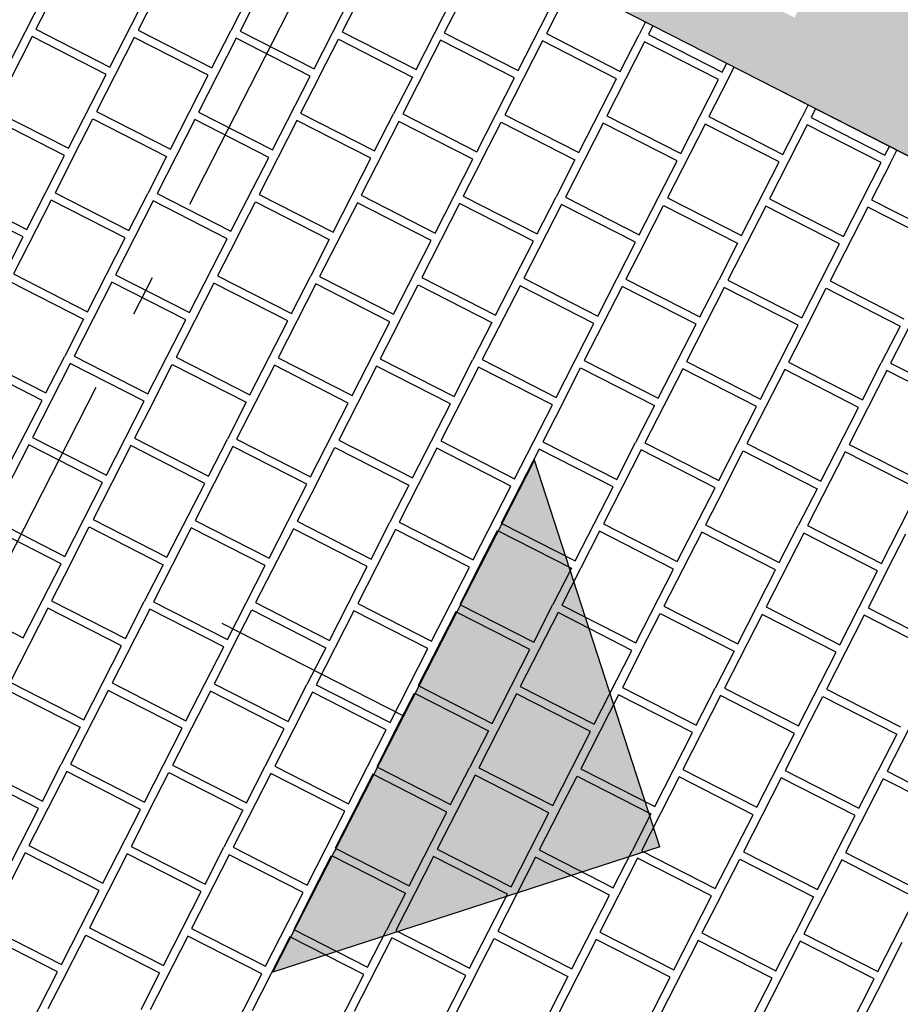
# Model space of a CAD drawing. Header units: millimetres. Extents: x 91549 to 157794, y 81579 to 142563.
# Tile 92 of 112: x 134385 to 135456, y 118561 to 119760. Entities that reach past the tile are written whole.
import ezdxf
from ezdxf.enums import TextEntityAlignment as Align

# ---------------------------------------------------------------- set-up
doc = ezdxf.new("R2010")
doc.units = ezdxf.units.MM
doc.header["$LTSCALE"] = 0.5
doc.header["$MEASUREMENT"] = 0
doc.linetypes.add('Akselinje', pattern=[1500, 1000, -200, 100, -200])
doc.linetypes.add('PLINE', pattern=[0])
for name, color, linetype in [('23-- Yttervegger (Skravur)(Nye konstruksjoner)', 7, 'Continuous'), ('244- Vinduer_ dører_ foldevegger(Nye konstruksjoner)', 7, 'Continuous'), ('761- Veger (kjøreveger_ sykkel- og gangveier mv) (Skravur)(Nye konstruksjoner)', 7, 'Continuous'), ('761- Veger (kjøreveger_ sykkel- og gangveier mv)(Nye konstruksjoner)', 7, 'Continuous'), ('82-- Modullinjer(Nye konstruksjoner)', 7, 'Continuous'), ('842-M___1_100 Målsetting bygning(Nye konstruksjoner)', 7, 'Continuous'), ('852- Teknisk_symbolsk informasjon_ bygning(Nye konstruksjoner)', 7, 'Continuous'), ('862- M___BTA(Nye konstruksjoner)', 7, 'Continuous'), ('862- M___BTA(Polylinje)(Nye konstruksjoner)', 7, 'Continuous'), ('862- M___BTA(Tekst)(Nye konstruksjoner)', 7, 'Continuous'), ('878- Annen overflate_visuell informasjon(Nye konstruksjoner)', 7, 'Continuous')]:
    doc.layers.add(name, color=color, linetype=linetype)
doc.layers.add('235- Utvendig kledning og overflate(Nye konstruksjoner)', color=7, linetype='Continuous', lineweight=0)
doc.layers.add('256- Faste himlinger og overflatebehandling(Nye konstruksjoner)', color=7, linetype='Continuous', lineweight=0)
doc.styles.add('GENERATED_STYLE_1', font='arial.ttf')
doc.styles.add('GENERATED_STYLE_2', font='arial.ttf')
doc.dimstyles.new('GENERATED_STYLE__3', dxfattribs={"dimtxt": 200, "dimasz": 190, "dimexe": 0.18, "dimexo": 0.0625, "dimgap": 0, "dimtad": 1, "dimdec": 0, "dimzin": 0, "dimdsep": 46, "dimtxsty": 'GENERATED_STYLE_1', "dimblk": 'ARROWHEAD_6', "dimblk1": 'ARROWHEAD_6', "dimblk2": 'ARROWHEAD_6', "dimcen": 0.09, "dimse1": 1, "dimse2": 1, "dimclrd": 256, "dimclre": 256, "dimclrt": 256, "dimadec": 1, "dimazin": 0, "dimtfac": 1, "dimtdec": 4, "dimtmove": 0, "dimatfit": 3, "dimfxl": 1, "dimtolj": 1, "dimtzin": 0, "dimarcsym": 0})

# ---------------------------------------------------------------- blocks, each defined once
blk = doc.blocks.new('BTA 1. etasje__1_1', base_point=(120149.4, 96764.3))
at = {"layer": '862- M___BTA(Polylinje)(Nye konstruksjoner)', "linetype": 'PLINE', "flags": 128}
blk.add_lwpolyline([(132685.9, 118954.4), (122648.8, 99303.3), (131791.3, 94633.6), (144239.2, 119004.7), (136610.6, 122901.1), (135034.1, 119814.4), (136548, 119041.1), (135713.8, 117407.8)], close=True, dxfattribs=at)
at = {"layer": '862- M___BTA(Tekst)(Nye konstruksjoner)', "style": 'GENERATED_STYLE_1'}
for tag, height, p in [('DUMMY_862', 200, (120572.4, 97678.9)), ('ROOM_NAME', 250, (120922.2, 97443.1)), ('DUMMY_861', 250, (120006.2, 95706.8))]:
    blk.add_attdef(tag, text='', height=height, rotation=242.9436, dxfattribs=at).set_placement(p, align=Align.TOP_LEFT)
blk = doc.blocks.new('*X33', base_point=(-1071196.2, -15782375.2))
at = {"layer": '761- Veger (kjøreveger_ sykkel- og gangveier mv) (Skravur)(Nye konstruksjoner)', "linetype": 'PLINE'}
for p, q in [((134450.4, 119838), (134404.4, 119748.1)), ((134698.8, 119835.9), (134652.8, 119745.9)), ((134823, 119834.8), (134777, 119744.9)), ((134947.2, 119833.8), (134901.3, 119743.8)), ((134370.2, 119703.2), (134416.1, 119793.1)), ((134494.4, 119702.1), (134540.3, 119792.1)), ((134551.6, 119792), (134528.6, 119747)), ((134664.5, 119791), (134641.5, 119746)), ((134742.8, 119700), (134788.7, 119790)), ((134867, 119698.9), (134912.9, 119788.9)), ((134991.2, 119697.9), (135037.1, 119787.8)), ((135048.4, 119787.7), (135025.5, 119742.7)), ((135146.2, 119757.1), (135138.4, 119741.8)), ((134404.4, 119748.1), (134494.4, 119702.1)), ((134528.6, 119747), (134618.6, 119701.1)), ((134618.6, 119701.1), (134641.5, 119746)), ((134652.8, 119745.9), (134742.8, 119700)), ((134777, 119744.9), (134867, 119698.9)), ((134901.3, 119743.8), (134991.2, 119697.9)), ((135155.2, 119752.5), (135149.7, 119741.7)), ((134399.8, 119739.1), (134353.9, 119649.1)), ((134489.8, 119693.1), (134399.8, 119739.1)), ((134524, 119738), (134478.1, 119648.1)), ((134614, 119692.1), (134524, 119738)), ((134648.2, 119737), (134602.3, 119647)), ((134738.2, 119691), (134648.2, 119737)), ((134749.5, 119690.9), (134772.5, 119735.9)), ((134772.5, 119735.9), (134862.4, 119689.9)), ((134896.7, 119734.8), (134850.7, 119644.9)), ((134986.6, 119688.9), (134896.7, 119734.8)), ((135020.9, 119733.8), (134974.9, 119643.8)), ((135110.8, 119687.8), (135020.9, 119733.8)), ((135025.5, 119742.7), (135115.4, 119696.8)), ((135145.1, 119732.7), (135099.1, 119642.7)), ((135115.4, 119696.8), (135138.4, 119741.8)), ((135235, 119686.7), (135145.1, 119732.7)), ((135149.7, 119741.7), (135239.6, 119695.7)), ((135239.6, 119695.7), (135245.2, 119706.6)), ((135246.3, 119686.7), (135254.2, 119702)), ((134443.8, 119603.2), (134489.8, 119693.1)), ((134568, 119602.1), (134614, 119692.1)), ((134692.2, 119601.1), (134738.2, 119691)), ((134749.5, 119690.9), (134726.5, 119645.9)), ((134862.4, 119689.9), (134839.4, 119645)), ((134940.7, 119598.9), (134986.6, 119688.9)), ((135064.9, 119597.9), (135110.8, 119687.8)), ((135189.1, 119596.8), (135235, 119686.7)), ((135246.3, 119686.7), (135223.3, 119641.7)), ((134353.9, 119649.1), (134443.8, 119603.2)), ((134478.1, 119648.1), (134568, 119602.1)), ((135344.1, 119656.1), (135336.3, 119640.7)), ((135353.1, 119651.5), (135347.6, 119640.6)), ((134439.2, 119594.2), (134349.3, 119640.1)), ((134450.5, 119594.1), (134473.5, 119639.1)), ((134473.5, 119639.1), (134563.4, 119593.1)), ((134597.7, 119638), (134551.8, 119548.1)), ((134687.7, 119592.1), (134597.7, 119638)), ((134602.3, 119647), (134692.2, 119601.1)), ((134721.9, 119636.9), (134676, 119547)), ((134811.9, 119591), (134721.9, 119636.9)), ((134726.5, 119645.9), (134816.5, 119600)), ((134846.1, 119635.9), (134800.2, 119545.9)), ((134816.5, 119600), (134839.4, 119645)), ((134936.1, 119589.9), (134846.1, 119635.9)), ((134850.7, 119644.9), (134940.7, 119598.9)), ((134974.9, 119643.8), (135064.9, 119597.9)), ((135099.1, 119642.7), (135189.1, 119596.8)), ((135223.3, 119641.7), (135313.3, 119595.7)), ((135313.3, 119595.7), (135336.3, 119640.7)), ((135347.6, 119640.6), (135437.5, 119594.7)), ((134947.4, 119589.8), (134970.3, 119634.8)), ((134970.3, 119634.8), (135060.3, 119588.9)), ((135094.5, 119633.7), (135048.6, 119543.8)), ((135184.5, 119587.8), (135094.5, 119633.7)), ((135218.8, 119632.7), (135172.8, 119542.7)), ((135308.7, 119586.7), (135218.8, 119632.7)), ((135343, 119631.6), (135297, 119541.7)), ((135432.9, 119585.7), (135343, 119631.6)), ((135437.5, 119594.7), (135443, 119605.5)), ((135444.2, 119585.6), (135452, 119600.9)), ((134393.3, 119504.3), (134439.2, 119594.2)), ((134450.5, 119594.1), (134427.6, 119549.1)), ((134563.4, 119593.1), (134540.5, 119548.2)), ((134641.7, 119502.1), (134687.7, 119592.1)), ((134765.9, 119501.1), (134811.9, 119591)), ((134890.1, 119500), (134936.1, 119589.9)), ((134947.4, 119589.8), (134924.4, 119544.9)), ((135060.3, 119588.9), (135037.3, 119543.9)), ((135138.5, 119497.9), (135184.5, 119587.8)), ((135262.8, 119496.8), (135308.7, 119586.7)), ((135387, 119495.7), (135432.9, 119585.7)), ((135444.2, 119585.6), (135421.2, 119540.6)), ((134388.7, 119495.3), (134298.8, 119541.2)), ((134303.3, 119550.2), (134393.3, 119504.3)), ((134423, 119540.1), (134377, 119450.2)), ((134512.9, 119494.2), (134423, 119540.1)), ((134427.6, 119549.1), (134517.5, 119503.2)), ((134517.5, 119503.2), (134540.5, 119548.2)), ((134551.8, 119548.1), (134641.7, 119502.1)), ((134676, 119547), (134765.9, 119501.1)), ((134800.2, 119545.9), (134890.1, 119500)), ((134924.4, 119544.9), (135014.3, 119498.9)), ((135014.3, 119498.9), (135037.3, 119543.9)), ((135048.6, 119543.8), (135138.5, 119497.9)), ((135172.8, 119542.7), (135262.8, 119496.8)), ((135297, 119541.7), (135387, 119495.7)), ((135421.2, 119540.6), (135511.2, 119494.7)), ((134547.2, 119539.1), (134501.2, 119449.1)), ((134637.1, 119493.1), (134547.2, 119539.1)), ((134648.4, 119493), (134671.4, 119538)), ((134671.4, 119538), (134761.3, 119492.1)), ((134795.6, 119536.9), (134749.6, 119447)), ((134885.5, 119491), (134795.6, 119536.9)), ((134919.8, 119535.9), (134873.9, 119445.9)), ((135009.7, 119489.9), (134919.8, 119535.9)), ((135044, 119534.8), (134998.1, 119444.9)), ((135134, 119488.9), (135044, 119534.8)), ((135145.2, 119488.8), (135168.2, 119533.7)), ((135168.2, 119533.7), (135258.2, 119487.8)), ((135292.4, 119532.7), (135246.5, 119442.7)), ((135382.4, 119486.7), (135292.4, 119532.7)), ((135416.6, 119531.6), (135370.7, 119441.7)), ((135506.6, 119485.7), (135416.6, 119531.6)), ((134342.8, 119405.3), (134388.7, 119495.3)), ((134467, 119404.2), (134512.9, 119494.2)), ((134591.2, 119403.2), (134637.1, 119493.1)), ((134648.4, 119493), (134625.4, 119448.1)), ((134761.3, 119492.1), (134738.4, 119447.1)), ((134839.6, 119401.1), (134885.5, 119491)), ((134963.8, 119400), (135009.7, 119489.9)), ((135088, 119398.9), (135134, 119488.9)), ((135145.2, 119488.8), (135122.3, 119443.8)), ((135258.2, 119487.8), (135235.2, 119442.8)), ((135336.4, 119396.8), (135382.4, 119486.7)), ((134377, 119450.2), (134467, 119404.2)), ((134501.2, 119449.1), (134591.2, 119403.2)), ((134625.4, 119448.1), (134715.4, 119402.1)), ((134715.4, 119402.1), (134738.4, 119447.1)), ((134749.6, 119447), (134839.6, 119401.1)), ((134873.9, 119445.9), (134963.8, 119400)), ((134998.1, 119444.9), (135088, 119398.9)), ((134372.4, 119441.2), (134462.4, 119395.3)), ((134496.6, 119440.1), (134450.7, 119350.2)), ((134586.6, 119394.2), (134496.6, 119440.1)), ((134620.8, 119439.1), (134574.9, 119349.1)), ((134710.8, 119393.1), (134620.8, 119439.1)), ((134745.1, 119438), (134699.1, 119348.1)), ((134835, 119392.1), (134745.1, 119438)), ((134846.3, 119392), (134869.3, 119436.9)), ((134869.3, 119436.9), (134959.2, 119391)), ((134993.5, 119435.9), (134947.5, 119345.9)), ((135083.4, 119389.9), (134993.5, 119435.9)), ((135117.7, 119434.8), (135071.7, 119344.9)), ((135207.6, 119388.9), (135117.7, 119434.8)), ((135122.3, 119443.8), (135212.2, 119397.9)), ((135241.9, 119433.7), (135195.9, 119343.8)), ((135212.2, 119397.9), (135235.2, 119442.8)), ((135331.8, 119387.8), (135241.9, 119433.7)), ((135246.5, 119442.7), (135336.4, 119396.8)), ((135343.1, 119387.7), (135366.1, 119432.7)), ((135366.1, 119432.7), (135456, 119386.7)), ((135370.7, 119441.7), (135460.6, 119395.7)), ((135490.3, 119431.6), (135444.4, 119341.7)), ((134462.4, 119395.3), (134439.4, 119350.3)), ((134540.6, 119304.2), (134586.6, 119394.2)), ((134664.8, 119303.2), (134710.8, 119393.1)), ((134789.1, 119302.1), (134835, 119392.1)), ((134846.3, 119392), (134823.3, 119347)), ((134959.2, 119391), (134936.2, 119346)), ((135037.5, 119300), (135083.4, 119389.9)), ((135161.7, 119298.9), (135207.6, 119388.9)), ((135285.9, 119297.8), (135331.8, 119387.8)), ((135343.1, 119387.7), (135320.2, 119342.7)), ((135456, 119386.7), (135433.1, 119341.8)), ((134326.5, 119351.2), (134416.4, 119305.3)), ((134416.4, 119305.3), (134439.4, 119350.3)), ((134450.7, 119350.2), (134540.6, 119304.2)), ((134574.9, 119349.1), (134664.8, 119303.2)), ((134411.8, 119296.3), (134321.9, 119342.3)), ((134446.1, 119341.2), (134400.2, 119251.2)), ((134536, 119295.2), (134446.1, 119341.2)), ((134547.3, 119295.1), (134570.3, 119340.1)), ((134570.3, 119340.1), (134660.3, 119294.2)), ((134694.5, 119339.1), (134648.6, 119249.1)), ((134784.5, 119293.1), (134694.5, 119339.1)), ((134699.1, 119348.1), (134789.1, 119302.1)), ((134818.7, 119338), (134772.8, 119248)), ((134908.7, 119292), (134818.7, 119338)), ((134823.3, 119347), (134913.3, 119301)), ((134942.9, 119336.9), (134897, 119247)), ((134913.3, 119301), (134936.2, 119346)), ((135032.9, 119291), (134942.9, 119336.9)), ((134947.5, 119345.9), (135037.5, 119300)), ((135071.7, 119344.9), (135161.7, 119298.9)), ((135195.9, 119343.8), (135285.9, 119297.8)), ((135320.2, 119342.7), (135410.1, 119296.8)), ((135410.1, 119296.8), (135433.1, 119341.8)), ((135444.4, 119341.7), (135534.3, 119295.7)), ((135044.2, 119290.9), (135067.1, 119335.9)), ((135067.1, 119335.9), (135157.1, 119289.9)), ((135191.4, 119334.8), (135145.4, 119244.8)), ((135281.3, 119288.9), (135191.4, 119334.8)), ((135315.6, 119333.7), (135269.6, 119243.8)), ((135405.5, 119287.8), (135315.6, 119333.7)), ((135439.8, 119332.7), (135393.8, 119242.7)), ((135529.7, 119286.7), (135439.8, 119332.7)), ((134365.9, 119206.4), (134411.8, 119296.3)), ((134490.1, 119205.3), (134536, 119295.2)), ((134547.3, 119295.1), (134524.4, 119250.2)), ((134660.3, 119294.2), (134637.3, 119249.2)), ((134738.5, 119203.2), (134784.5, 119293.1)), ((134862.7, 119202.1), (134908.7, 119292)), ((134986.9, 119201), (135032.9, 119291)), ((135044.2, 119290.9), (135021.2, 119245.9)), ((135157.1, 119289.9), (135134.1, 119244.9)), ((135235.4, 119198.9), (135281.3, 119288.9)), ((135359.6, 119197.8), (135405.5, 119287.8)), ((134395.6, 119242.2), (134349.6, 119152.3)), ((134485.5, 119196.3), (134395.6, 119242.2)), ((134400.2, 119251.2), (134490.1, 119205.3)), ((134519.8, 119241.2), (134473.8, 119151.2)), ((134609.7, 119195.2), (134519.8, 119241.2)), ((134524.4, 119250.2), (134614.3, 119204.2)), ((134614.3, 119204.2), (134637.3, 119249.2)), ((134648.6, 119249.1), (134738.5, 119203.2)), ((134772.8, 119248), (134862.7, 119202.1)), ((134897, 119247), (134986.9, 119201)), ((135021.2, 119245.9), (135111.1, 119200)), ((135111.1, 119200), (135134.1, 119244.9)), ((135145.4, 119244.8), (135235.4, 119198.9)), ((135269.6, 119243.8), (135359.6, 119197.8)), ((135393.8, 119242.7), (135483.8, 119196.8)), ((134644, 119240.1), (134598, 119150.2)), ((134733.9, 119194.2), (134644, 119240.1)), ((134745.2, 119194.1), (134768.2, 119239)), ((134768.2, 119239), (134858.1, 119193.1)), ((134892.4, 119238), (134846.5, 119148)), ((134982.3, 119192), (134892.4, 119238)), ((135016.6, 119236.9), (134970.7, 119147)), ((135106.6, 119191), (135016.6, 119236.9)), ((135140.8, 119235.9), (135094.9, 119145.9)), ((135230.8, 119189.9), (135140.8, 119235.9)), ((135242.1, 119189.8), (135265, 119234.8)), ((135265, 119234.8), (135355, 119188.8)), ((135389.2, 119233.7), (135343.3, 119143.8)), ((135479.2, 119187.8), (135389.2, 119233.7)), ((134439.6, 119106.4), (134485.5, 119196.3)), ((134563.8, 119105.3), (134609.7, 119195.2)), ((134688, 119104.2), (134733.9, 119194.2)), ((134745.2, 119194.1), (134722.2, 119149.1)), ((134858.1, 119193.1), (134835.2, 119148.1)), ((134936.4, 119102.1), (134982.3, 119192)), ((135060.6, 119101), (135106.6, 119191)), ((135184.8, 119100), (135230.8, 119189.9)), ((135242.1, 119189.8), (135219.1, 119144.8)), ((135355, 119188.8), (135332, 119143.9)), ((135433.2, 119097.8), (135479.2, 119187.8)), ((134349.6, 119152.3), (134439.6, 119106.4)), ((134473.8, 119151.2), (134563.8, 119105.3)), ((134598, 119150.2), (134688, 119104.2)), ((134722.2, 119149.1), (134812.2, 119103.2)), ((134812.2, 119103.2), (134835.2, 119148.1)), ((134846.5, 119148), (134936.4, 119102.1)), ((134970.7, 119147), (135060.6, 119101)), ((135094.9, 119145.9), (135184.8, 119100)), ((135219.1, 119144.8), (135309, 119098.9)), ((134435, 119097.4), (134345, 119143.3)), ((134446.3, 119097.3), (134469.2, 119142.2)), ((134469.2, 119142.2), (134559.2, 119096.3)), ((134593.4, 119141.2), (134547.5, 119051.2)), ((134683.4, 119095.2), (134593.4, 119141.2)), ((134717.7, 119140.1), (134671.7, 119050.2)), ((134807.6, 119094.2), (134717.7, 119140.1)), ((134841.9, 119139), (134795.9, 119049.1)), ((134931.8, 119093.1), (134841.9, 119139)), ((134943.1, 119093), (134966.1, 119138)), ((134966.1, 119138), (135056, 119092)), ((135090.3, 119136.9), (135044.3, 119047)), ((135180.2, 119091), (135090.3, 119136.9)), ((135214.5, 119135.8), (135168.5, 119045.9)), ((135304.4, 119089.9), (135214.5, 119135.8)), ((135338.7, 119134.8), (135292.8, 119044.8)), ((135309, 119098.9), (135332, 119143.9)), ((135428.6, 119088.8), (135338.7, 119134.8)), ((135343.3, 119143.8), (135433.2, 119097.8)), ((135439.9, 119088.7), (135462.9, 119133.7)), ((134389, 119007.4), (134435, 119097.4)), ((134446.3, 119097.3), (134423.3, 119052.3)), ((134559.2, 119096.3), (134536.2, 119051.3)), ((134637.5, 119005.3), (134683.4, 119095.2)), ((134761.7, 119004.2), (134807.6, 119094.2)), ((134885.9, 119003.2), (134931.8, 119093.1)), ((134943.1, 119093), (134920.1, 119048)), ((135056, 119092), (135033, 119047.1)), ((135134.3, 119001), (135180.2, 119091)), ((135258.5, 119000), (135304.4, 119089.9)), ((135382.7, 118998.9), (135428.6, 119088.8)), ((135439.9, 119088.7), (135417, 119043.8)), ((134299.1, 119053.4), (134389, 119007.4)), ((134423.3, 119052.3), (134513.2, 119006.4)), ((134513.2, 119006.4), (134536.2, 119051.3)), ((134547.5, 119051.2), (134637.5, 119005.3)), ((134671.7, 119050.2), (134761.7, 119004.2)), ((134795.9, 119049.1), (134885.9, 119003.2)), ((134418.7, 119043.3), (134372.8, 118953.4)), ((134508.6, 118997.4), (134418.7, 119043.3)), ((134542.9, 119042.2), (134497, 118952.3)), ((134632.9, 118996.3), (134542.9, 119042.2)), ((134644.1, 118996.2), (134667.1, 119041.2)), ((134667.1, 119041.2), (134757.1, 118995.2)), ((134791.3, 119040.1), (134745.4, 118950.2)), ((134881.3, 118994.2), (134791.3, 119040.1)), ((134915.5, 119039), (134869.6, 118949.1)), ((135005.5, 118993.1), (134915.5, 119039)), ((134920.1, 119048), (135010.1, 119002.1)), ((135039.7, 119038), (134993.8, 118948)), ((135010.1, 119002.1), (135033, 119047.1)), ((135129.7, 118992), (135039.7, 119038)), ((135044.3, 119047), (135134.3, 119001)), ((135141, 118991.9), (135164, 119036.9)), ((135164, 119036.9), (135253.9, 118991)), ((135168.5, 119045.9), (135258.5, 119000)), ((135292.8, 119044.8), (135382.7, 118998.9)), ((135417, 119043.8), (135506.9, 118997.8)), ((135288.2, 119035.8), (135242.2, 118945.9)), ((135378.1, 118989.9), (135288.2, 119035.8)), ((135412.4, 119034.8), (135366.4, 118944.8)), ((135502.3, 118988.8), (135412.4, 119034.8)), ((134462.7, 118907.4), (134508.6, 118997.4)), ((134586.9, 118906.3), (134632.9, 118996.3)), ((134644.1, 118996.2), (134621.2, 118951.2)), ((134757.1, 118995.2), (134734.1, 118950.3)), ((134835.3, 118904.2), (134881.3, 118994.2)), ((134959.5, 118903.1), (135005.5, 118993.1)), ((135083.8, 118902.1), (135129.7, 118992)), ((135141, 118991.9), (135118, 118947)), ((135253.9, 118991), (135230.9, 118946)), ((135332.2, 118900), (135378.1, 118989.9)), ((134372.8, 118953.4), (134462.7, 118907.4)), ((134368.2, 118944.4), (134458.1, 118898.4)), ((134492.4, 118943.3), (134446.4, 118853.3)), ((134582.3, 118897.3), (134492.4, 118943.3)), ((134497, 118952.3), (134586.9, 118906.3)), ((134616.6, 118942.2), (134570.6, 118852.3)), ((134706.5, 118896.3), (134616.6, 118942.2)), ((134621.2, 118951.2), (134711.1, 118905.3)), ((134740.8, 118941.2), (134694.9, 118851.2)), ((134711.1, 118905.3), (134734.1, 118950.3)), ((134830.7, 118895.2), (134740.8, 118941.2)), ((134745.4, 118950.2), (134835.3, 118904.2)), ((134869.6, 118949.1), (134959.5, 118903.1)), ((134993.8, 118948), (135083.8, 118902.1)), ((135118, 118947), (135208, 118901)), ((135208, 118901), (135230.9, 118946)), ((135242.2, 118945.9), (135332.2, 118900)), ((135366.4, 118944.8), (135456.4, 118898.9)), ((134842, 118895.1), (134865, 118940.1)), ((134865, 118940.1), (134954.9, 118894.2)), ((134989.2, 118939), (134943.3, 118849.1)), ((135079.2, 118893.1), (134989.2, 118939)), ((135113.4, 118938), (135067.5, 118848)), ((135203.4, 118892), (135113.4, 118938)), ((135237.6, 118936.9), (135191.7, 118847)), ((135327.6, 118891), (135237.6, 118936.9)), ((135338.9, 118890.9), (135361.8, 118935.8)), ((135361.8, 118935.8), (135451.8, 118889.9)), ((135486, 118934.8), (135440.1, 118844.8)), ((134458.1, 118898.4), (134435.1, 118853.4)), ((134536.4, 118807.4), (134582.3, 118897.3)), ((134660.6, 118806.3), (134706.5, 118896.3)), ((134784.8, 118805.3), (134830.7, 118895.2)), ((134842, 118895.1), (134819.1, 118850.1)), ((134954.9, 118894.2), (134932, 118849.2)), ((135033.2, 118803.1), (135079.2, 118893.1)), ((135157.4, 118802.1), (135203.4, 118892)), ((135281.6, 118801), (135327.6, 118891)), ((135338.9, 118890.9), (135315.9, 118845.9)), ((135451.8, 118889.9), (135428.8, 118844.9)), ((134407.6, 118799.5), (134317.6, 118845.4)), ((134322.2, 118854.4), (134412.2, 118808.5)), ((134412.2, 118808.5), (134435.1, 118853.4)), ((134446.4, 118853.3), (134536.4, 118807.4)), ((134570.6, 118852.3), (134660.6, 118806.3)), ((134694.9, 118851.2), (134784.8, 118805.3)), ((134819.1, 118850.1), (134909, 118804.2)), ((134909, 118804.2), (134932, 118849.2)), ((134943.3, 118849.1), (135033.2, 118803.1)), ((135067.5, 118848), (135157.4, 118802.1)), ((135191.7, 118847), (135281.6, 118801)), ((135315.9, 118845.9), (135405.8, 118799.9)), ((135405.8, 118799.9), (135428.8, 118844.9)), ((134441.8, 118844.4), (134395.9, 118754.4)), ((134531.8, 118798.4), (134441.8, 118844.4)), ((134543.1, 118798.3), (134566, 118843.3)), ((134566, 118843.3), (134656, 118797.3)), ((134690.3, 118842.2), (134644.3, 118752.3)), ((134780.2, 118796.3), (134690.3, 118842.2)), ((134814.5, 118841.2), (134768.5, 118751.2)), ((134904.4, 118795.2), (134814.5, 118841.2)), ((134938.7, 118840.1), (134892.7, 118750.1)), ((135028.6, 118794.1), (134938.7, 118840.1)), ((135039.9, 118794.1), (135062.9, 118839)), ((135062.9, 118839), (135152.8, 118793.1)), ((135187.1, 118838), (135141.2, 118748)), ((135277, 118792), (135187.1, 118838)), ((135311.3, 118836.9), (135265.4, 118746.9)), ((135401.2, 118791), (135311.3, 118836.9)), ((135435.5, 118835.8), (135389.6, 118745.9)), ((135525.5, 118789.9), (135435.5, 118835.8)), ((135440.1, 118844.8), (135530.1, 118798.9)), ((134361.6, 118709.5), (134407.6, 118799.5)), ((134485.8, 118708.5), (134531.8, 118798.4)), ((134543.1, 118798.3), (134520.1, 118753.3)), ((134656, 118797.3), (134633, 118752.4)), ((134734.3, 118706.3), (134780.2, 118796.3)), ((134858.5, 118705.3), (134904.4, 118795.2)), ((134982.7, 118704.2), (135028.6, 118794.1)), ((135039.9, 118794.1), (135016.9, 118749.1)), ((135152.8, 118793.1), (135129.9, 118748.1)), ((135231.1, 118702.1), (135277, 118792)), ((135355.3, 118701), (135401.2, 118791)), ((134395.9, 118754.4), (134485.8, 118708.5)), ((134520.1, 118753.3), (134610.1, 118707.4)), ((134610.1, 118707.4), (134633, 118752.4)), ((134644.3, 118752.3), (134734.3, 118706.3)), ((134768.5, 118751.2), (134858.5, 118705.3)), ((134892.7, 118750.1), (134982.7, 118704.2)), ((135016.9, 118749.1), (135106.9, 118703.1)), ((134391.3, 118745.4), (134345.4, 118655.5)), ((134481.2, 118699.5), (134391.3, 118745.4)), ((134515.5, 118744.3), (134469.6, 118654.4)), ((134605.5, 118698.4), (134515.5, 118744.3)), ((134639.7, 118743.3), (134593.8, 118653.3)), ((134729.7, 118697.3), (134639.7, 118743.3)), ((134741, 118697.2), (134763.9, 118742.2)), ((134763.9, 118742.2), (134853.9, 118696.3)), ((134888.1, 118741.1), (134842.2, 118651.2)), ((134978.1, 118695.2), (134888.1, 118741.1)), ((135012.3, 118740.1), (134966.4, 118650.1)), ((135102.3, 118694.1), (135012.3, 118740.1)), ((135136.6, 118739), (135090.6, 118649.1)), ((135106.9, 118703.1), (135129.9, 118748.1)), ((135226.5, 118693.1), (135136.6, 118739)), ((135141.2, 118748), (135231.1, 118702.1)), ((135237.8, 118693), (135260.8, 118738)), ((135260.8, 118738), (135350.7, 118692)), ((135265.4, 118746.9), (135355.3, 118701)), ((135389.6, 118745.9), (135479.5, 118699.9)), ((135385, 118736.9), (135339, 118646.9)), ((135474.9, 118690.9), (135385, 118736.9)), ((134435.3, 118609.5), (134481.2, 118699.5)), ((134559.5, 118608.5), (134605.5, 118698.4)), ((134683.7, 118607.4), (134729.7, 118697.3)), ((134741, 118697.2), (134718, 118652.3)), ((134853.9, 118696.3), (134830.9, 118651.3)), ((134932.1, 118605.3), (134978.1, 118695.2)), ((135056.4, 118604.2), (135102.3, 118694.1)), ((135180.6, 118603.1), (135226.5, 118693.1)), ((135237.8, 118693), (135214.8, 118648)), ((135350.7, 118692), (135327.7, 118647)), ((135429, 118601), (135474.9, 118690.9)), ((134345.4, 118655.5), (134435.3, 118609.5)), ((134469.6, 118654.4), (134559.5, 118608.5)), ((134593.8, 118653.3), (134683.7, 118607.4)), ((134430.7, 118600.5), (134340.8, 118646.5)), ((134442, 118600.4), (134465, 118645.4)), ((134465, 118645.4), (134554.9, 118599.5)), ((134589.2, 118644.3), (134543.2, 118554.4)), ((134679.1, 118598.4), (134589.2, 118644.3)), ((134713.4, 118643.3), (134667.5, 118553.3)), ((134803.3, 118597.3), (134713.4, 118643.3)), ((134718, 118652.3), (134807.9, 118606.3)), ((134837.6, 118642.2), (134791.7, 118552.3)), ((134807.9, 118606.3), (134830.9, 118651.3)), ((134927.5, 118596.3), (134837.6, 118642.2)), ((134842.2, 118651.2), (134932.1, 118605.3)), ((134938.8, 118596.2), (134961.8, 118641.1)), ((134961.8, 118641.1), (135051.8, 118595.2)), ((134966.4, 118650.1), (135056.4, 118604.2)), ((135090.6, 118649.1), (135180.6, 118603.1)), ((135214.8, 118648), (135304.8, 118602.1)), ((135304.8, 118602.1), (135327.7, 118647)), ((135339, 118646.9), (135429, 118601)), ((135086, 118640.1), (135040.1, 118550.1)), ((135176, 118594.1), (135086, 118640.1)), ((135210.2, 118639), (135164.3, 118549.1)), ((135300.2, 118593.1), (135210.2, 118639)), ((135334.4, 118637.9), (135288.5, 118548)), ((135424.4, 118592), (135334.4, 118637.9)), ((135435.7, 118591.9), (135458.6, 118636.9)), ((134384.8, 118510.6), (134430.7, 118600.5)), ((134442, 118600.4), (134419, 118555.5)), ((134554.9, 118599.5), (134532, 118554.5)), ((134633.2, 118508.4), (134679.1, 118598.4)), ((134757.4, 118507.4), (134803.3, 118597.3)), ((134881.6, 118506.3), (134927.5, 118596.3)), ((134938.8, 118596.2), (134915.9, 118551.2)), ((135051.8, 118595.2), (135028.8, 118550.2)), ((135130, 118504.2), (135176, 118594.1)), ((135254.2, 118503.1), (135300.2, 118593.1)), ((135378.4, 118502.1), (135424.4, 118592)), ((135435.7, 118591.9), (135412.7, 118546.9))]:
    blk.add_line(p, q, dxfattribs=at)
blk = doc.blocks.new('Dørmarkør NOR[12]_1', base_point=(136130.9, 118224.5))
at = {"layer": '852- Teknisk_symbolsk informasjon_ bygning(Nye konstruksjoner)', "insert": (134389.5, 119113.9), "char_height": 150, "attachment_point": 7, "rotation": 242.9436, "style": 'GENERATED_STYLE_1'}
blk.add_mtext('\\A1;{\\pql;\\pt0;\\fArial|b0|i0|c0|p0;\\W1.000000;\\fArial|b0|i0|c0|p0;\\H0.666667x;\\W1.000000;\\A1{\\H.66x;\\S^  ;}\\fArial|b0|i0|c0|p0;\\H1.500000x;\\W1.000000;\\fArial|b0|i0|c0|p0;\\W1.000000;}', dxfattribs=at)
blk = doc.blocks.new('Dør tofløyet med overlys[6]_1', base_point=(-1071196.2, -15782375.2))
at = {"layer": '852- Teknisk_symbolsk informasjon_ bygning(Nye konstruksjoner)'}
blk.add_blockref('Dørmarkør NOR[12]_1', (136130.9, 118224.5), dxfattribs=at)
blk = doc.blocks.new('Standard grid marker[55]_1', base_point=(121195.8, 93308.1))
at = {"layer": '82-- Modullinjer(Nye konstruksjoner)', "linetype": 'Akselinje'}
blk.add_line((121286.7, 93486.2), (137873.9, 125961.4), dxfattribs=at)
at = {"layer": '82-- Modullinjer(Nye konstruksjoner)', "style": 'GENERATED_STYLE_2'}
for tag, p in [('AC_MarkerText_1_1', (138419.4, 126388.8)), ('AC_MarkerText_1_0', (121195.4, 92666.9))]:
    blk.add_attdef(tag, text='', height=350, rotation=242.9436, dxfattribs=at).set_placement(p, align=Align.TOP_CENTER)
blk = doc.blocks.new('*D258', base_point=(-1071196.2, -15782375.2))
at = {"layer": '842-M___1_100 Målsetting bygning(Nye konstruksjoner)', "linetype": 'PLINE'}
for p, q in [((150694.8, 115595.1), (150607.7, 115864.2)), ((150719.5, 115863.2), (150651.2, 115729.6)), ((150484.2, 115814.9), (150818.2, 115644.4)), ((150651.2, 115729.6), (138203.3, 91358.6)), ((138159.8, 91493.1), (138246.9, 91224.1)), ((138036.4, 91443.9), (138370.3, 91273.3)), ((138203.3, 91358.6), (138135.1, 91225))]:
    blk.add_line(p, q, dxfattribs=at)
at = {"layer": '842-M___1_100 Målsetting bygning(Nye konstruksjoner)', "insert": (144653.7, 103899.5), "char_height": 200, "attachment_point": 7, "rotation": 242.9436, "style": 'GENERATED_STYLE_1'}
blk.add_mtext('\\A1;{\\pql;\\fArial|b0|i0|c0|p0;\\W1.000000;27\xa0366}', dxfattribs=at)
blk = doc.blocks.new('ARROWHEAD_6')
at = {"linetype": 'Continuous'}
for p, q in [((-0.5, -0.5), (0.5, 0.5)), ((0, 0), (-1, 0))]:
    blk.add_line(p, q, dxfattribs=at)

msp = doc.modelspace()

# ---------------------------------------------------------------- hatches: boundary and pattern name
at = {"layer": '23-- Yttervegger (Skravur)(Nye konstruksjoner)', "linetype": 'Continuous'}
for points in [[(135417.5, 119938.6), (135327.5, 119762.2), (136665.1, 119079), (136755.1, 119255.4)], [(136657.1, 119083.1), (135151.1, 119852.3), (135147, 119844.3), (136653, 119075.1)], [(136632.5, 119085.6), (135139, 119848.4), (135128.6, 119827.9), (136622, 119065.1)], [(135091.7, 119806.3), (136573.6, 119049.4), (136590, 119081.5), (135108.1, 119838.4)], [(136556.7, 119058.1), (135059.6, 119822.7), (135051, 119805.8), (136548, 119041.1)]]:
    msp.add_hatch(color=256, dxfattribs=at).paths.add_polyline_path(points)
at = {"layer": '878- Annen overflate_visuell informasjon(Nye konstruksjoner)', "linetype": 'Continuous'}
msp.add_hatch(color=256, dxfattribs=at).paths.add_polyline_path([(135163.7, 118752.8), (135011.2, 119223.7), (134692.8, 118600.3)])

# ---------------------------------------------------------------- linework, layer by layer
at = {"layer": '235- Utvendig kledning og overflate(Nye konstruksjoner)', "linetype": 'PLINE', "flags": 128}
msp.add_lwpolyline([(135051, 119805.8), (136548, 119041.1)], dxfattribs=at)
at = {"layer": '256- Faste himlinger og overflatebehandling(Nye konstruksjoner)', "linetype": 'PLINE', "flags": 128}
msp.add_lwpolyline([(135034.1, 119814.4), (136548, 119041.1)], dxfattribs=at)
at = {"layer": '878- Annen overflate_visuell informasjon(Nye konstruksjoner)', "linetype": 'PLINE'}
for p, q in [((134692.8, 118600.3), (135011.2, 119223.7)), ((135163.7, 118752.8), (135011.2, 119223.7)), ((134852, 118912), (134630.8, 119024.9)), ((135163.7, 118752.8), (134692.8, 118600.3))]:
    msp.add_line(p, q, dxfattribs=at)

# ---------------------------------------------------------------- block references
at = {"layer": '244- Vinduer_ dører_ foldevegger(Nye konstruksjoner)', "linetype": 'PLINE'}
msp.add_blockref('Dør tofløyet med overlys[6]_1', (-1071196.2, -15782375.2), dxfattribs=at)
at = {"layer": '761- Veger (kjøreveger_ sykkel- og gangveier mv)(Nye konstruksjoner)', "linetype": 'PLINE'}
msp.add_blockref('*X33', (-1071196.2, -15782375.2), dxfattribs=at)
at = {"layer": '82-- Modullinjer(Nye konstruksjoner)', "linetype": 'PLINE'}
msp.add_blockref('Standard grid marker[55]_1', (121195.8, 93308.1), dxfattribs=at)
at = {"layer": '862- M___BTA(Nye konstruksjoner)', "linetype": 'Continuous'}
msp.add_blockref('BTA 1. etasje__1_1', (120149.4, 96764.3), dxfattribs=at)

# ---------------------------------------------------------------- dimensions: what is measured, and where the dimension line sits
at = {"layer": '842-M___1_100 Målsetting bygning(Nye konstruksjoner)', "linetype": 'Continuous'}
dim = msp.add_linear_dim(base=(138203.3, 91358.6), p1=(144239.2, 119004.7), p2=(131791.3, 94633.6), angle=242.9436, dimstyle='GENERATED_STYLE__3', dxfattribs=at)
dim.commit()
dim.dimension.update_dxf_attribs({"geometry": '*D258', "text_midpoint": (144552.1, 103480.7), "dimtype": 160, "text_rotation": 242.9436})

doc.saveas('drawing.dxf')
